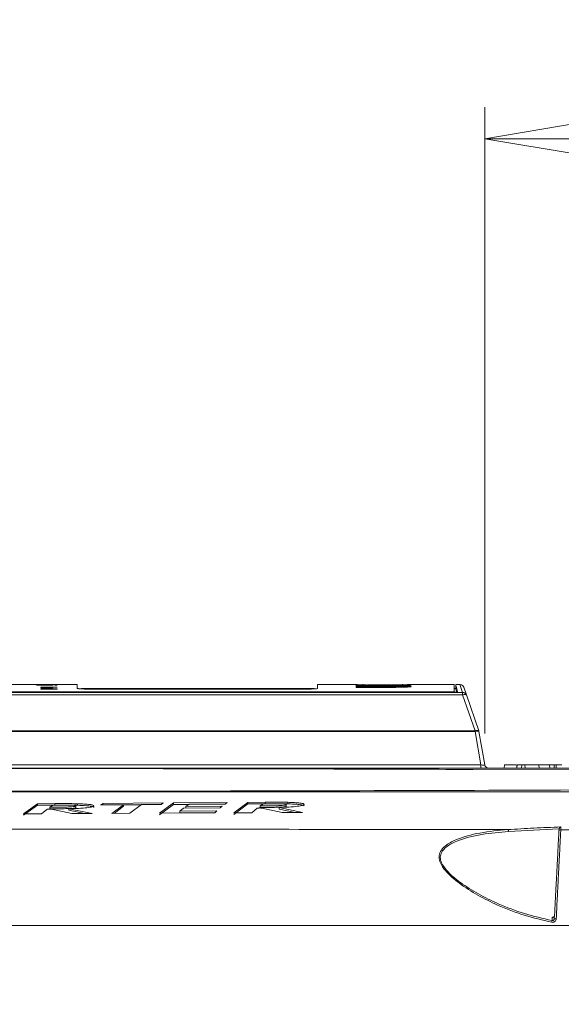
# Model space of a CAD drawing. Header units: millimetres. Extents: x 0 to 2100, y 0 to 1485.
# Tile 71 of 118: x 1267 to 1353, y 508 to 664. Entities that reach past the tile are written whole.
import ezdxf

# ---------------------------------------------------------------- set-up
doc = ezdxf.new("R2010")
doc.units = ezdxf.units.MM
doc.header["$LTSCALE"] = 5
doc.styles.add('SLDTEXTSTYLE1', font='TXT', dxfattribs={"width": 0.75})
doc.dimstyles.new('SLDDIMSTYLE0', dxfattribs={"dimtxt": 12.5, "dimasz": 15, "dimexe": 0, "dimexo": 0.0625, "dimgap": 3.125, "dimtad": 1, "dimdec": 0, "dimlfac": 0.8, "dimrnd": 1e-09, "dimzin": 12, "dimdsep": 46, "dimtxsty": 'SLDTEXTSTYLE1', "dimblk1": 'CLOSED', "dimblk2": 'CLOSED', "dimsah": 1, "dimcen": 0.09, "dimadec": 0, "dimazin": 3, "dimtfac": 1, "dimtofl": 0, "dimtmove": 0, "dimatfit": 3, "dimldrblk": 'CLOSED', "dimfxl": 0, "dimfrac": 2, "dimtolj": 1, "dimtzin": 12, "dimarcsym": 0})

# ---------------------------------------------------------------- blocks, each defined once
blk = doc.blocks.new('_CLOSED')
at = {"color": 0, "linetype": 'ByBlock', "lineweight": -2}
for p, q in [((-1, 0.166667), (0, 0)), ((-1, 0.166667), (-1, -0.166667)), ((0, 0), (-1, -0.166667)), ((0, 0), (-1, 0))]:
    blk.add_line(p, q, dxfattribs=at)
blk = doc.blocks.new('_D_8')
at = {"color": 7, "linetype": 'Continuous', "lineweight": 0}
for p, q in [((1340.4, 551.19), (1340.4, 650.58)), ((1433.19, 262.98), (1433.19, 650.58)), ((1433.19, 645.58), (1340.4, 645.58))]:
    blk.add_line(p, q, dxfattribs=at)
at = {"color": 7, "linetype": 'Continuous', "lineweight": 0, "xscale": 15, "yscale": 15, "rotation": 180.0000000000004}
blk.add_blockref('_CLOSED', (1340.4, 645.58), dxfattribs=at)
at = {"color": 7, "linetype": 'Continuous', "lineweight": 0, "xscale": 15, "yscale": 15}
blk.add_blockref('_CLOSED', (1433.19, 645.58), dxfattribs=at)
at = {"color": 7, "linetype": 'Continuous', "lineweight": 0, "insert": (1377.56, 661.69), "char_height": 12.5, "attachment_point": 1, "style": 'SLDTEXTSTYLE1'}
blk.add_mtext('74', dxfattribs=at)
blk = doc.blocks.new('_D_9')
at = {"color": 7, "linetype": 'Continuous', "lineweight": 0}
for p, q in [((868.46, 549.44), (868.46, 715.62)), ((1433.19, 262.98), (1433.19, 715.62)), ((1433.19, 710.62), (868.46, 710.62))]:
    blk.add_line(p, q, dxfattribs=at)
at = {"color": 7, "linetype": 'Continuous', "lineweight": 0, "xscale": 15, "yscale": 15, "rotation": 180.0000000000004}
blk.add_blockref('_CLOSED', (868.46, 710.62), dxfattribs=at)
at = {"color": 7, "linetype": 'Continuous', "lineweight": 0, "xscale": 15, "yscale": 15}
blk.add_blockref('_CLOSED', (1433.19, 710.62), dxfattribs=at)
at = {"color": 7, "linetype": 'Continuous', "lineweight": 0, "insert": (1136.97, 726.73), "char_height": 12.5, "attachment_point": 1, "style": 'SLDTEXTSTYLE1'}
blk.add_mtext('452', dxfattribs=at)
blk = doc.blocks.new('_D_10')
at = {"color": 7, "linetype": 'Continuous', "lineweight": 0}
for p, q in [((800.19, 450.18), (800.19, 745.62)), ((1433.19, 262.98), (1433.19, 745.62)), ((800.19, 740.62), (1433.19, 740.62))]:
    blk.add_line(p, q, dxfattribs=at)
at = {"color": 7, "linetype": 'Continuous', "lineweight": 0, "xscale": 15, "yscale": 15}
for p, rotation in [((800.19, 740.62), 179.9999999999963), ((1433.19, 740.62), 359.9999999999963)]:
    blk.add_blockref('_CLOSED', p, dxfattribs=dict(at, rotation=rotation))
at = {"color": 7, "linetype": 'Continuous', "lineweight": 0, "insert": (1102.84, 756.73), "char_height": 12.5, "attachment_point": 1, "style": 'SLDTEXTSTYLE1'}
blk.add_mtext('506', dxfattribs=at)
blk = doc.blocks.new('_D_11')
at = {"color": 7, "linetype": 'Continuous', "lineweight": 0}
for p, q in [((778.94, 335.18), (778.94, 775.62)), ((1433.19, 262.98), (1433.19, 775.62)), ((778.94, 770.62), (1433.19, 770.62))]:
    blk.add_line(p, q, dxfattribs=at)
at = {"color": 7, "linetype": 'Continuous', "lineweight": 0, "xscale": 15, "yscale": 15}
for p, rotation in [((778.94, 770.62), 180), ((1433.19, 770.62), 360)]:
    blk.add_blockref('_CLOSED', p, dxfattribs=dict(at, rotation=rotation))
at = {"color": 7, "linetype": 'Continuous', "lineweight": 0, "insert": (1092.21, 786.73), "char_height": 12.5, "attachment_point": 1, "style": 'SLDTEXTSTYLE1'}
blk.add_mtext('523', dxfattribs=at)
blk = doc.blocks.new('_D_18')
at = {"color": 7, "linetype": 'Continuous', "lineweight": 0}
for p, q in [((1155.06, 551.19), (1155.06, 685.62)), ((1433.19, 262.98), (1433.19, 685.62)), ((1433.19, 680.62), (1155.06, 680.62))]:
    blk.add_line(p, q, dxfattribs=at)
at = {"color": 7, "linetype": 'Continuous', "lineweight": 0, "xscale": 15, "yscale": 15, "rotation": 180.0000000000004}
blk.add_blockref('_CLOSED', (1155.06, 680.62), dxfattribs=at)
at = {"color": 7, "linetype": 'Continuous', "lineweight": 0, "xscale": 15, "yscale": 15}
blk.add_blockref('_CLOSED', (1433.19, 680.62), dxfattribs=at)
at = {"color": 7, "linetype": 'Continuous', "lineweight": 0, "insert": (1280.27, 696.73), "char_height": 12.5, "attachment_point": 1, "style": 'SLDTEXTSTYLE1'}
blk.add_mtext('223', dxfattribs=at)

msp = doc.modelspace()

# ---------------------------------------------------------------- linework, layer by layer
at = {"color": 7, "linetype": 'Continuous', "lineweight": 15}
for p, q in [((1275.73, 558.925), (1252.633, 558.925)), ((1271.84, 558.847), (1269.272, 558.847)), ((1269.272, 558.847), (1269.272, 558.843)), ((1269.272, 558.843), (1270.199, 558.843)), ((1272.235, 558.888), (1269.963, 558.888)), ((1269.963, 558.888), (1269.963, 558.884)), ((1269.963, 558.884), (1272.235, 558.884)), ((1271.84, 558.872), (1269.963, 558.872)), ((1269.963, 558.872), (1269.963, 558.868)), ((1269.963, 558.868), (1270.96, 558.868)), ((1269.963, 558.858), (1269.963, 558.854)), ((1271.84, 558.858), (1269.963, 558.858)), ((1269.963, 558.854), (1271.84, 558.854)), ((1272.531, 558.512), (1269.963, 558.512)), ((1269.963, 558.512), (1269.963, 558.46)), ((1269.963, 558.46), (1270.259, 558.46)), ((1269.963, 558.262), (1269.963, 558.248)), ((1272.531, 558.233), (1269.963, 558.233)), ((1269.963, 558.233), (1269.963, 558.22)), ((1269.963, 558.22), (1272.531, 558.22)), ((1270.226, 558.251), (1270.226, 558.289)), ((1270.259, 558.46), (1270.259, 558.5)), ((1270.259, 558.5), (1272.531, 558.5)), ((1270.46, 558.294), (1270.46, 558.316)), ((1270.852, 558.267), (1270.756, 558.267)), ((1270.778, 558.252), (1271.18, 558.252)), ((1270.852, 558.252), (1270.852, 558.267)), ((1270.993, 558.252), (1270.993, 558.299)), ((1271.148, 558.252), (1271.148, 558.267)), ((1271.225, 558.252), (1271.225, 558.267)), ((1271.542, 558.843), (1271.84, 558.843)), ((1271.576, 558.861), (1271.576, 558.864)), ((1271.578, 558.869), (1271.84, 558.869)), ((1271.578, 558.861), (1271.578, 558.869)), ((1271.84, 558.869), (1271.84, 558.872)), ((1271.84, 558.854), (1271.84, 558.858)), ((1271.84, 558.843), (1271.84, 558.847)), ((1272.531, 558.858), (1272.202, 558.858)), ((1272.202, 558.858), (1272.202, 558.854)), ((1272.202, 558.854), (1272.531, 558.854)), ((1272.531, 558.895), (1272.235, 558.895)), ((1272.235, 558.895), (1272.235, 558.888)), ((1272.235, 558.884), (1272.235, 558.888)), ((1272.235, 558.884), (1272.235, 558.876)), ((1272.235, 558.876), (1272.531, 558.876)), ((1272.531, 558.876), (1272.531, 558.895)), ((1272.531, 558.854), (1272.531, 558.858)), ((1272.531, 558.5), (1272.531, 558.512)), ((1272.531, 558.22), (1272.531, 558.233)), ((1275.73, 558.925), (1275.73, 558.306)), ((1275.909, 558.3), (1275.748, 558.3)), ((1313.311, 558.3), (1276.472, 558.3)), ((1278.23, 558.205), (1311.355, 558.205)), ((1320.188, 558.925), (1313.855, 558.925)), ((1313.855, 558.306), (1313.855, 558.925)), ((1319.999, 558.808), (1319.999, 558.825)), ((1319.999, 558.825), (1324.436, 558.825)), ((1324.436, 558.808), (1319.999, 558.808)), ((1319.999, 558.776), (1319.999, 558.795)), ((1319.999, 558.795), (1324.436, 558.795)), ((1324.436, 558.776), (1319.999, 558.776)), ((1319.999, 558.716), (1324.436, 558.716)), ((1319.999, 558.692), (1319.999, 558.716)), ((1324.436, 558.692), (1319.999, 558.692)), ((1319.999, 558.674), (1324.436, 558.674)), ((1319.999, 558.647), (1319.999, 558.674)), ((1324.436, 558.647), (1319.999, 558.647)), ((1319.999, 558.535), (1319.999, 558.567)), ((1319.999, 558.567), (1324.436, 558.567)), ((1324.436, 558.535), (1319.999, 558.535)), ((1319.999, 558.512), (1324.436, 558.512)), ((1319.999, 558.478), (1319.999, 558.512)), ((1324.436, 558.478), (1319.999, 558.478)), ((1321.049, 559.02), (1321.049, 558.808)), ((1327.349, 558.773), (1327.349, 559.02)), ((1329.449, 558.919), (1329.449, 559.013)), ((1331.056, 558.925), (1330.293, 558.925)), ((1335.543, 558.925), (1332.076, 558.925)), ((1335.543, 557.752), (1335.543, 558.925)), ((1335.793, 558.3), (1335.543, 558.3)), ((1336.458, 558.925), (1335.793, 558.925)), ((1335.793, 558.925), (1335.793, 558.3)), ((1337.472, 557.278), (1337.049, 558.504)), ((1173.299, 557.698), (1336.882, 557.698)), ((1336.882, 557.278), (1173.299, 557.278)), ((1336.085, 557.743), (1174.457, 557.743)), ((1174.604, 557.752), (1335.543, 557.752)), ((1335.543, 557.743), (1335.543, 557.752)), ((1336.882, 557.698), (1336.882, 557.278)), ((1338.849, 551.586), (1336.882, 557.278)), ((1337.472, 557.278), (1339.439, 551.586)), ((1166.745, 551.586), (1338.849, 551.586)), ((1338.849, 551.49), (1166.745, 551.49)), ((1338.849, 551.586), (1338.849, 551.49)), ((1339.783, 546.191), (1338.849, 551.49)), ((1339.464, 551.49), (1340.399, 546.191)), ((1165.945, 546.191), (1339.783, 546.191)), ((1339.783, 546.191), (1339.783, 545.675)), ((1343.533, 546.175), (1343.49, 545.675)), ((1343.533, 546.175), (1345.373, 546.175)), ((1345.533, 546.175), (1345.49, 545.675)), ((1346.267, 546.175), (1345.533, 546.175)), ((1346.267, 546.175), (1346.223, 545.675)), ((1346.776, 546.175), (1346.267, 546.175)), ((1346.776, 546.175), (1346.82, 545.675)), ((1348.977, 546.175), (1346.776, 546.175)), ((1348.977, 546.175), (1349.021, 545.675)), ((1348.977, 546.175), (1350.696, 546.175)), ((1350.696, 546.175), (1350.74, 545.675)), ((1350.696, 546.175), (1351.388, 546.175)), ((1351.415, 545.675), (1351.388, 546.175)), ((1351.388, 546.175), (1351.74, 546.175)), ((1351.74, 546.175), (1351.74, 545.675)), ((1351.74, 546.175), (1352.601, 546.175)), ((1269.405, 540.021), (1267.179, 538.425)), ((1267.179, 538.174), (1269.405, 539.77)), ((1272.162, 540.034), (1269.405, 540.021)), ((1269.405, 540.021), (1269.405, 539.77)), ((1269.405, 539.77), (1271.882, 539.782)), ((1271.399, 539.456), (1271.911, 539.802)), ((1271.399, 539.456), (1271.399, 539.205)), ((1272.162, 540.034), (1272.162, 539.784)), ((1274.935, 539.775), (1275.756, 539.764)), ((1275.524, 539.668), (1275.524, 539.417)), ((1275.756, 540.015), (1275.756, 539.764)), ((1279.798, 540.076), (1279.432, 539.841)), ((1279.432, 539.841), (1283.054, 539.862)), ((1289.363, 540.135), (1279.798, 540.076)), ((1279.798, 540.076), (1279.798, 539.825)), ((1283.054, 539.862), (1281.222, 538.479)), ((1281.557, 538.481), (1283.054, 539.611)), ((1283.054, 539.862), (1283.054, 539.611)), ((1283.054, 539.845), (1285.906, 539.862)), ((1284.094, 538.492), (1285.929, 539.879)), ((1285.929, 539.879), (1289.02, 539.899)), ((1290.979, 540.145), (1288.753, 538.514)), ((1288.753, 538.262), (1290.979, 539.894)), ((1289.02, 539.899), (1289.363, 540.135)), ((1299.54, 540.206), (1290.979, 540.145)), ((1290.979, 540.145), (1290.979, 539.894)), ((1290.979, 539.894), (1293.461, 539.912)), ((1292, 538.837), (1292.597, 539.305)), ((1292.597, 539.305), (1298.407, 539.343)), ((1292.97, 539.577), (1293.485, 539.928)), ((1298.745, 539.616), (1292.97, 539.577)), ((1292.97, 539.577), (1292.97, 539.325)), ((1292.97, 539.325), (1298.432, 539.362)), ((1293.485, 539.928), (1299.206, 539.969)), ((1298.407, 539.343), (1298.745, 539.616)), ((1299.206, 539.969), (1299.54, 540.206)), ((1302.783, 540.23), (1300.557, 538.576)), ((1300.557, 538.324), (1302.783, 539.98)), ((1305.54, 540.252), (1302.783, 540.23)), ((1302.783, 540.23), (1302.783, 539.98)), ((1302.783, 539.98), (1305.267, 539.999)), ((1303.432, 538.592), (1304.299, 539.303)), ((1304.777, 539.659), (1305.289, 540.015)), ((1304.777, 539.659), (1304.777, 539.408)), ((1305.003, 539.321), (1308.263, 538.622)), ((1305.54, 540.252), (1305.54, 540.001)), ((1311.446, 538.642), (1307.782, 539.424)), ((1307.782, 539.424), (1307.782, 539.173)), ((1308.222, 540.001), (1309.134, 539.992)), ((1308.902, 539.888), (1308.902, 539.637)), ((1309.134, 540.242), (1309.134, 539.992)), ((1267.179, 538.425), (1270.054, 538.435)), ((1270.054, 538.435), (1270.921, 539.113)), ((1271.625, 539.129), (1274.884, 538.453)), ((1278.068, 538.466), (1274.404, 539.222)), ((1274.404, 539.222), (1274.404, 538.97)), ((1274.404, 538.97), (1276.871, 538.461)), ((1274.884, 538.453), (1278.068, 538.466)), ((1281.222, 538.479), (1284.094, 538.492)), ((1288.753, 538.514), (1297.536, 538.559)), ((1297.87, 538.871), (1292, 538.837)), ((1292, 538.837), (1292, 538.585)), ((1292, 538.585), (1297.599, 538.617)), ((1297.536, 538.559), (1297.87, 538.871)), ((1300.557, 538.576), (1303.432, 538.592)), ((1307.782, 539.173), (1310.301, 538.635)), ((1308.263, 538.622), (1311.446, 538.642)), ((1352.162, 535.605), (1352.181, 535.982)), ((1352.181, 535.982), (1352.186, 536.02)), ((872.158, 520.675), (1355.701, 520.675))]:
    msp.add_line(p, q, dxfattribs=at)
at = {"color": 8, "linetype": 'Continuous', "lineweight": 15}
for p, q in [((1271.04, 558.252), (1271.04, 558.289)), ((1324.436, 558.808), (1324.436, 558.825)), ((1324.436, 558.776), (1324.436, 558.795)), ((1324.436, 558.692), (1324.436, 558.716)), ((1324.436, 558.647), (1324.436, 558.674)), ((1324.436, 558.535), (1324.436, 558.567)), ((1324.436, 558.478), (1324.436, 558.512)), ((1336.882, 557.698), (1336.458, 558.925)), ((1356.719, 545.389), (1338.55, 545.456))]:
    msp.add_line(p, q, dxfattribs=at)
at = {"color": 7, "linetype": 'Continuous', "lineweight": 15, "flags": 128}
for points in [[(1337.472, 557.278), (1337.451, 557.308), (1337.411, 557.33), (1337.352, 557.344), (1337.279, 557.348), (1337.192, 557.344), (1337.094, 557.33), (1336.99, 557.308), (1336.882, 557.278)], [(1339.439, 551.586), (1339.418, 551.615), (1339.378, 551.638), (1339.32, 551.651), (1339.246, 551.656), (1339.159, 551.651), (1339.061, 551.638), (1338.957, 551.615), (1338.849, 551.586)], [(1345.487, 546.175), (1345.474, 546.025), (1345.461, 545.875), (1345.444, 545.675)], [(1352.461, 535.884), (1353.753, 535.881), (1354.768, 535.879)]]:
    msp.add_lwpolyline(points, dxfattribs=at)
at = {"color": 7, "linetype": 'Continuous', "lineweight": 15}
for centre, radius, start, end in [((1276.472, 557.987), 0.313, 93.61209, 123.51808), ((1336.458, 558.3), 0.625, 19.06335, 81.71475), ((1336.883, 557.074), 0.624, 19.09114, 90.0925), ((1339.156, 550.572), 0.968, 71.46881, 108.53119), ((1338.849, 551.381), 0.625, 10, 19.06335), ((1341.014, 546.3), 0.625, 190, 270), ((1343.809, 535.635), 0.38, 356.8599, 44.22255), ((1352.458, 535.587), 0.297, 89.39724, 176.51212), ((1360.057, 519.476), 9.199, 167.44307, 169.23485), ((1351.611, 520.793), 0.979, 82.66166, 100.27532)]:
    msp.add_arc(centre, radius, start, end, dxfattribs=at)
for centre, major_axis, ratio, start_param, end_param in [((1273.767, -261.925), (0, 820.85), 0.1, 0.0379264, 0.0383278), ((1268.138, -261.925), (0, 820.85), 0.1, 6.2448976, 6.245299), ((1274.478, -261.925), (0, 820.85), 0.1, 0.0385687, 0.0389701), ((1243.162, -261.925), (2277.859, 0), 0.3603604, 1.5582304, 1.5583558), ((1327.094, -261.925), (0, 820.85), 0.7256297, 6.2787277, 6.279763), ((1339.745, 546.3), (0.654, -0.114), 0.1517168, 4.7974214, 6.3380595)]:
    msp.add_ellipse(centre, major_axis=major_axis, ratio=ratio, start_param=start_param, end_param=end_param, dxfattribs=at)
for points, knots in [([(1270.199, 558.843), (1270.131, 558.842), (1270.02, 558.841), (1269.939, 558.838), (1269.933, 558.837), (1269.93, 558.836)], [0, 0, 0, 0, 0.4603217, 0.7665797, 1, 1, 1, 1]), ([(1269.93, 558.836), (1269.941, 558.834), (1269.962, 558.832), (1270.113, 558.828), (1270.352, 558.825), (1270.633, 558.824), (1270.834, 558.824), (1270.915, 558.824)], [0, 0, 0, 0, 0.1937138, 0.3882592, 0.5749877, 0.8270239, 1, 1, 1, 1]), ([(1270.901, 558.452), (1270.738, 558.452), (1270.485, 558.451), (1270.189, 558.445), (1270.021, 558.438), (1269.939, 558.43), (1269.933, 558.425), (1269.93, 558.423)], [0, 0, 0, 0, 0.331209, 0.512032, 0.6930595, 0.8734581, 1, 1, 1, 1]), ([(1269.93, 558.423), (1269.945, 558.418), (1269.971, 558.41), (1270.149, 558.401), (1270.384, 558.395), (1270.658, 558.392), (1270.845, 558.392), (1270.928, 558.392)], [0, 0, 0, 0, 0.2589995, 0.4398546, 0.6215097, 0.8330869, 1, 1, 1, 1]), ([(1270.894, 558.383), (1270.728, 558.382), (1270.473, 558.382), (1270.177, 558.375), (1270.014, 558.367), (1269.939, 558.359), (1269.933, 558.354), (1269.93, 558.352)], [0, 0, 0, 0, 0.3402301, 0.521818, 0.7038503, 0.8791432, 1, 1, 1, 1]), ([(1269.93, 558.352), (1269.938, 558.348), (1269.953, 558.341), (1270.085, 558.333), (1270.269, 558.327), (1270.46, 558.324), (1270.581, 558.323), (1270.622, 558.322)], [0, 0, 0, 0, 0.2527287, 0.4632456, 0.6736886, 0.8903787, 1, 1, 1, 1]), ([(1270.46, 558.316), (1270.397, 558.316), (1270.27, 558.315), (1270.112, 558.312), (1269.995, 558.306), (1269.938, 558.299), (1269.933, 558.294), (1269.93, 558.292)], [0, 0, 0, 0, 0.2058583, 0.4143966, 0.5902691, 0.8111413, 1, 1, 1, 1]), ([(1269.93, 558.292), (1269.933, 558.29), (1269.942, 558.283), (1270.033, 558.274), (1270.144, 558.268), (1270.193, 558.266)], [0, 0, 0, 0, 0.2551818, 0.6650775, 1, 1, 1, 1]), ([(1270.193, 558.266), (1270.173, 558.265), (1270.131, 558.265), (1270.05, 558.264), (1269.998, 558.263), (1269.963, 558.262)], [0, 0, 0, 0, 0.2520845, 0.5045487, 1, 1, 1, 1]), ([(1269.963, 558.248), (1270.028, 558.249), (1270.159, 558.251), (1270.437, 558.252), (1270.642, 558.252), (1270.778, 558.252)], [0, 0, 0, 0, 0.2538078, 0.5076447, 1, 1, 1, 1]), ([(1270.226, 558.836), (1270.231, 558.837), (1270.241, 558.838), (1270.319, 558.84), (1270.432, 558.841), (1270.622, 558.843), (1270.781, 558.843), (1270.886, 558.843)], [0, 0, 0, 0, 0.1624889, 0.3261512, 0.4793804, 0.6549509, 1, 1, 1, 1]), ([(1270.911, 558.829), (1270.799, 558.829), (1270.628, 558.829), (1270.416, 558.83), (1270.3, 558.832), (1270.235, 558.834), (1270.229, 558.835), (1270.226, 558.836)], [0, 0, 0, 0, 0.3539681, 0.5425641, 0.7321836, 0.8780846, 1, 1, 1, 1]), ([(1270.226, 558.423), (1270.232, 558.425), (1270.242, 558.429), (1270.337, 558.434), (1270.481, 558.438), (1270.677, 558.441), (1270.825, 558.441), (1270.902, 558.441)], [0, 0, 0, 0, 0.1853023, 0.3722346, 0.5407153, 0.758673, 1, 1, 1, 1]), ([(1270.912, 558.404), (1270.802, 558.404), (1270.632, 558.405), (1270.421, 558.408), (1270.298, 558.413), (1270.235, 558.418), (1270.229, 558.421), (1270.226, 558.423)], [0, 0, 0, 0, 0.3362818, 0.5208417, 0.7064064, 0.8817302, 1, 1, 1, 1]), ([(1270.226, 558.352), (1270.231, 558.354), (1270.24, 558.358), (1270.319, 558.363), (1270.429, 558.367), (1270.627, 558.37), (1270.79, 558.37), (1270.903, 558.371)], [0, 0, 0, 0, 0.1806881, 0.3347849, 0.4884429, 0.6484646, 1, 1, 1, 1]), ([(1270.654, 558.335), (1270.585, 558.336), (1270.47, 558.336), (1270.336, 558.34), (1270.259, 558.344), (1270.23, 558.349), (1270.227, 558.351), (1270.226, 558.352)], [0, 0, 0, 0, 0.3077778, 0.5048184, 0.702004, 0.9060455, 1, 1, 1, 1]), ([(1270.226, 558.289), (1270.229, 558.291), (1270.234, 558.295), (1270.285, 558.299), (1270.348, 558.302), (1270.416, 558.303), (1270.459, 558.303), (1270.479, 558.303)], [0, 0, 0, 0, 0.3501702, 0.5450025, 0.7409155, 0.8765584, 1, 1, 1, 1]), ([(1270.496, 558.269), (1270.446, 558.27), (1270.346, 558.273), (1270.254, 558.28), (1270.229, 558.286), (1270.227, 558.289), (1270.226, 558.289)], [0, 0, 0, 0, 0.30763596, 0.61484765, 0.94516257, 1, 1, 1, 1]), ([(1270.993, 558.299), (1270.96, 558.303), (1270.907, 558.308), (1270.747, 558.313), (1270.6, 558.316), (1270.501, 558.316), (1270.46, 558.316)], [0, 0, 0, 0, 0.3674162, 0.6013506, 0.8349284, 1, 1, 1, 1]), ([(1270.479, 558.303), (1270.505, 558.303), (1270.558, 558.303), (1270.626, 558.301), (1270.684, 558.299), (1270.726, 558.294), (1270.74, 558.289), (1270.75, 558.287)], [0, 0, 0, 0, 0.1404855, 0.2818764, 0.4189846, 0.6246501, 1, 1, 1, 1]), ([(1270.756, 558.267), (1270.734, 558.267), (1270.689, 558.267), (1270.6, 558.267), (1270.537, 558.268), (1270.496, 558.269)], [0, 0, 0, 0, 0.25236338, 0.50492231, 1, 1, 1, 1]), ([(1270.75, 558.287), (1270.755, 558.285), (1270.767, 558.282), (1270.794, 558.275), (1270.829, 558.27), (1270.852, 558.267)], [0, 0, 0, 0, 0.2504957, 0.5010375, 1, 1, 1, 1]), ([(1270.886, 558.843), (1270.99, 558.843), (1271.161, 558.843), (1271.378, 558.841), (1271.505, 558.839), (1271.569, 558.837), (1271.574, 558.836), (1271.576, 558.836)], [0, 0, 0, 0, 0.3301995, 0.5420973, 0.7549326, 0.8953578, 1, 1, 1, 1]), ([(1271.873, 558.352), (1271.861, 558.356), (1271.841, 558.363), (1271.695, 558.372), (1271.472, 558.379), (1271.191, 558.382), (1270.987, 558.383), (1270.894, 558.383)], [0, 0, 0, 0, 0.2322425, 0.4055203, 0.5799431, 0.8097411, 1, 1, 1, 1]), ([(1271.666, 558.443), (1271.616, 558.444), (1271.496, 558.448), (1271.227, 558.452), (1271.017, 558.452), (1270.901, 558.452)], [0, 0, 0, 0, 0.2486812, 0.5878679, 1, 1, 1, 1]), ([(1270.902, 558.441), (1271.01, 558.441), (1271.177, 558.44), (1271.384, 558.437), (1271.508, 558.432), (1271.57, 558.427), (1271.574, 558.424), (1271.576, 558.423)], [0, 0, 0, 0, 0.3303219, 0.5170272, 0.7045303, 0.882519, 1, 1, 1, 1]), ([(1270.903, 558.371), (1271.006, 558.37), (1271.167, 558.37), (1271.371, 558.367), (1271.496, 558.363), (1271.565, 558.357), (1271.573, 558.353), (1271.576, 558.352)], [0, 0, 0, 0, 0.3197643, 0.5002242, 0.6819313, 0.8472481, 1, 1, 1, 1]), ([(1271.576, 558.836), (1271.572, 558.835), (1271.563, 558.834), (1271.485, 558.832), (1271.373, 558.83), (1271.179, 558.829), (1271.017, 558.829), (1270.911, 558.829)], [0, 0, 0, 0, 0.1558387, 0.3125748, 0.4688017, 0.6535028, 1, 1, 1, 1]), ([(1271.576, 558.423), (1271.571, 558.421), (1271.561, 558.416), (1271.466, 558.411), (1271.334, 558.407), (1271.145, 558.404), (1271, 558.404), (1270.912, 558.404)], [0, 0, 0, 0, 0.1854201, 0.3722953, 0.5432025, 0.7248451, 1, 1, 1, 1]), ([(1270.915, 558.824), (1271.062, 558.824), (1271.299, 558.824), (1271.596, 558.826), (1271.777, 558.829), (1271.863, 558.833), (1271.87, 558.834), (1271.873, 558.835)], [0, 0, 0, 0, 0.3203529, 0.5150677, 0.7113387, 0.8835092, 1, 1, 1, 1]), ([(1270.928, 558.392), (1271.063, 558.393), (1271.292, 558.393), (1271.579, 558.399), (1271.764, 558.406), (1271.861, 558.415), (1271.869, 558.42), (1271.873, 558.423)], [0, 0, 0, 0, 0.2810771, 0.4742905, 0.6679573, 0.8553375, 1, 1, 1, 1]), ([(1270.96, 558.868), (1270.992, 558.868), (1271.055, 558.868), (1271.182, 558.868), (1271.275, 558.868), (1271.336, 558.868)], [0, 0, 0, 0, 0.2506814, 0.5014692, 1, 1, 1, 1]), ([(1271.04, 558.289), (1271.037, 558.289), (1271.032, 558.291), (1271.021, 558.294), (1271.01, 558.297), (1270.999, 558.298), (1270.993, 558.299)], [0, 0, 0, 0, 0.2499899, 0.4999934, 0.749722, 1, 1, 1, 1]), ([(1271.148, 558.267), (1271.135, 558.269), (1271.107, 558.272), (1271.072, 558.279), (1271.053, 558.285), (1271.04, 558.289)], [0, 0, 0, 0, 0.25050984, 0.50094615, 1, 1, 1, 1]), ([(1271.225, 558.267), (1271.219, 558.267), (1271.206, 558.267), (1271.18, 558.267), (1271.161, 558.267), (1271.148, 558.267)], [0, 0, 0, 0, 0.2502476, 0.5004398, 1, 1, 1, 1]), ([(1271.18, 558.252), (1271.203, 558.252), (1271.25, 558.252), (1271.344, 558.252), (1271.415, 558.253), (1271.461, 558.253)], [0, 0, 0, 0, 0.2504491, 0.5009126, 1, 1, 1, 1]), ([(1271.477, 558.27), (1271.456, 558.27), (1271.414, 558.268), (1271.324, 558.267), (1271.261, 558.267), (1271.225, 558.267)], [0, 0, 0, 0, 0.3031549, 0.6050869, 1, 1, 1, 1]), ([(1271.576, 558.352), (1271.572, 558.35), (1271.564, 558.346), (1271.492, 558.341), (1271.387, 558.338), (1271.297, 558.337), (1271.247, 558.336)], [0, 0, 0, 0, 0.2810358, 0.5036533, 0.726772, 1, 1, 1, 1]), ([(1271.28, 558.324), (1271.37, 558.325), (1271.529, 558.326), (1271.715, 558.332), (1271.828, 558.339), (1271.867, 558.346), (1271.871, 558.35), (1271.873, 558.352)], [0, 0, 0, 0, 0.2652451, 0.4735382, 0.6821479, 0.8926656, 1, 1, 1, 1]), ([(1271.28, 558.302), (1271.332, 558.301), (1271.416, 558.3), (1271.508, 558.297), (1271.571, 558.292), (1271.574, 558.287), (1271.576, 558.284)], [0, 0, 0, 0, 0.2723598, 0.43973, 0.6077687, 1, 1, 1, 1]), ([(1271.873, 558.282), (1271.864, 558.287), (1271.85, 558.296), (1271.726, 558.306), (1271.554, 558.312), (1271.399, 558.314), (1271.313, 558.315)], [0, 0, 0, 0, 0.3884986, 0.5739612, 0.7614008, 1, 1, 1, 1]), ([(1271.336, 558.868), (1271.385, 558.868), (1271.466, 558.867), (1271.545, 558.866), (1271.573, 558.865), (1271.576, 558.865), (1271.576, 558.864)], [0, 0, 0, 0, 0.3918647, 0.6450275, 0.8999703, 1, 1, 1, 1]), ([(1271.461, 558.253), (1271.516, 558.254), (1271.613, 558.255), (1271.737, 558.259), (1271.83, 558.266), (1271.869, 558.274), (1271.872, 558.28), (1271.873, 558.282)], [0, 0, 0, 0, 0.1889411, 0.3330575, 0.5287619, 0.8404636, 1, 1, 1, 1]), ([(1271.576, 558.284), (1271.575, 558.283), (1271.574, 558.28), (1271.556, 558.276), (1271.521, 558.273), (1271.484, 558.271), (1271.477, 558.27)], [0, 0, 0, 0, 0.2533923, 0.5072, 0.9011098, 1, 1, 1, 1]), ([(1271.576, 558.864), (1271.575, 558.864), (1271.571, 558.864), (1271.544, 558.863), (1271.512, 558.862), (1271.499, 558.862)], [0, 0, 0, 0, 0.2535729, 0.7058182, 1, 1, 1, 1]), ([(1271.873, 558.835), (1271.868, 558.836), (1271.857, 558.838), (1271.733, 558.841), (1271.609, 558.842), (1271.542, 558.843)], [0, 0, 0, 0, 0.3112215, 0.6265317, 1, 1, 1, 1]), ([(1271.873, 558.864), (1271.869, 558.865), (1271.86, 558.866), (1271.77, 558.867), (1271.659, 558.868), (1271.586, 558.869), (1271.578, 558.869)], [0, 0, 0, 0, 0.2471172, 0.4962042, 0.9432812, 1, 1, 1, 1]), ([(1271.873, 558.423), (1271.87, 558.424), (1271.863, 558.429), (1271.799, 558.437), (1271.705, 558.441), (1271.666, 558.443)], [0, 0, 0, 0, 0.2558187, 0.6947828, 1, 1, 1, 1]), ([(1271.785, 558.86), (1271.797, 558.861), (1271.822, 558.861), (1271.861, 558.863), (1271.868, 558.864), (1271.873, 558.864)], [0, 0, 0, 0, 0.2521889, 0.5047317, 1, 1, 1, 1]), ([(1278.23, 558.205), (1277.949, 558.206), (1277.388, 558.209), (1276.639, 558.227), (1276.073, 558.253), (1275.773, 558.281), (1275.743, 558.299), (1275.73, 558.306)], [0, 0, 0, 0, 0.2144693, 0.4289354, 0.6434901, 0.8582208, 1, 1, 1, 1]), ([(1313.855, 558.306), (1313.828, 558.295), (1313.772, 558.273), (1313.341, 558.243), (1312.706, 558.219), (1312.003, 558.207), (1311.539, 558.206), (1311.355, 558.205)], [0, 0, 0, 0, 0.21490641, 0.42981485, 0.64465938, 0.85934027, 1, 1, 1, 1]), ([(1320.053, 558.885), (1320.039, 558.884), (1319.981, 558.878), (1320.371, 558.865), (1321.182, 558.85), (1322.366, 558.838), (1323.748, 558.832), (1325.182, 558.834), (1326.505, 558.842), (1327.57, 558.855), (1328.251, 558.871), (1328.485, 558.886), (1328.203, 558.899), (1327.776, 558.906), (1327.382, 558.908), (1327.346, 558.908)], [0, 0, 0, 0, 0.0299083, 0.11734253, 0.20461665, 0.29211501, 0.37958482, 0.46687756, 0.55423592, 0.64169153, 0.72915163, 0.81641685, 0.90390966, 0.99137643, 1, 1, 1, 1]), ([(1321.049, 558.907), (1320.904, 558.906), (1320.425, 558.903), (1320.235, 558.898), (1320.102, 558.894)], [0, 0, 0, 0, 0.3041334, 1, 1, 1, 1]), ([(1321.09, 558.885), (1321.079, 558.884), (1321.036, 558.88), (1321.328, 558.871), (1321.936, 558.86), (1322.824, 558.852), (1323.861, 558.848), (1324.936, 558.849), (1325.93, 558.854), (1326.722, 558.864), (1327.251, 558.875), (1327.314, 558.882), (1327.344, 558.885)], [0, 0, 0, 0, 0.0367495, 0.1441842, 0.2514207, 0.3589319, 0.4664089, 0.5736702, 0.6810199, 0.7883653, 0.8959239, 1, 1, 1, 1]), ([(1321.815, 558.885), (1321.807, 558.884), (1321.774, 558.881), (1321.998, 558.874), (1322.465, 558.866), (1323.145, 558.861), (1323.94, 558.858), (1324.765, 558.858), (1325.526, 558.862), (1326.134, 558.869), (1326.539, 558.877), (1326.587, 558.883), (1326.611, 558.885)], [0, 0, 0, 0, 0.0366164, 0.1441861, 0.2514253, 0.3589371, 0.4664152, 0.573685, 0.6812301, 0.7883712, 0.8959281, 1, 1, 1, 1]), ([(1322.852, 558.885), (1322.847, 558.885), (1322.829, 558.883), (1322.955, 558.879), (1323.219, 558.875), (1323.604, 558.872), (1324.053, 558.871), (1324.519, 558.871), (1324.95, 558.873), (1325.292, 558.877), (1325.522, 558.881), (1325.549, 558.884), (1325.562, 558.885)], [0, 0, 0, 0, 0.0366416, 0.1439556, 0.2515912, 0.3589585, 0.4662867, 0.5738935, 0.6812586, 0.7884007, 0.8956752, 1, 1, 1, 1]), ([(1324.436, 558.825), (1324.916, 558.825), (1325.878, 558.823), (1327.157, 558.811), (1328.13, 558.793), (1328.69, 558.767), (1328.764, 558.737), (1328.394, 558.707), (1327.86, 558.69), (1327.617, 558.683)], [0, 0, 0, 0, 0.1462647, 0.2925464, 0.4387854, 0.585161, 0.7318928, 0.8781827, 1, 1, 1, 1]), ([(1325.932, 558.683), (1326.237, 558.688), (1326.847, 558.697), (1327.446, 558.719), (1327.717, 558.742), (1327.615, 558.765), (1327.155, 558.784), (1326.388, 558.798), (1325.439, 558.807), (1324.756, 558.808), (1324.436, 558.808)], [0, 0, 0, 0, 0.12681051, 0.25362077, 0.38049282, 0.5073899, 0.63428925, 0.76117545, 0.88804445, 1, 1, 1, 1]), ([(1324.436, 558.795), (1324.716, 558.795), (1325.277, 558.794), (1326.024, 558.786), (1326.591, 558.774), (1326.915, 558.759), (1326.96, 558.741), (1326.721, 558.724), (1326.224, 558.708), (1325.525, 558.696), (1324.889, 558.692), (1324.523, 558.692), (1324.436, 558.692)], [0, 0, 0, 0, 0.1073854, 0.214768, 0.3221929, 0.4294394, 0.5368956, 0.6440454, 0.7514383, 0.8591014, 0.9664425, 1, 1, 1, 1]), ([(1324.436, 558.716), (1324.598, 558.716), (1324.923, 558.717), (1325.355, 558.723), (1325.683, 558.731), (1325.871, 558.741), (1325.897, 558.751), (1325.759, 558.761), (1325.471, 558.768), (1325.066, 558.774), (1324.698, 558.776), (1324.486, 558.776), (1324.436, 558.776)], [0, 0, 0, 0, 0.1073768, 0.2147498, 0.3220964, 0.429529, 0.5368706, 0.6440426, 0.7514293, 0.859096, 0.9666394, 1, 1, 1, 1]), ([(1324.436, 558.512), (1324.799, 558.513), (1325.524, 558.516), (1326.49, 558.533), (1327.225, 558.558), (1327.646, 558.588), (1327.705, 558.619), (1327.392, 558.647), (1326.781, 558.67), (1326.203, 558.679), (1325.932, 558.683)], [0, 0, 0, 0, 0.1267213, 0.253442, 0.3802478, 0.5071181, 0.6340412, 0.7609818, 0.8879059, 1, 1, 1, 1]), ([(1327.617, 558.683), (1327.903, 558.673), (1328.476, 558.654), (1328.784, 558.616), (1328.629, 558.574), (1327.994, 558.535), (1326.959, 558.502), (1325.713, 558.482), (1324.834, 558.479), (1324.436, 558.478)], [0, 0, 0, 0, 0.1463185, 0.2926529, 0.4389727, 0.585436, 0.7322199, 0.8784809, 1, 1, 1, 1]), ([(1324.436, 558.674), (1324.716, 558.673), (1325.277, 558.672), (1326.024, 558.661), (1326.591, 558.645), (1326.915, 558.624), (1326.96, 558.6), (1326.721, 558.577), (1326.224, 558.556), (1325.525, 558.541), (1324.889, 558.536), (1324.523, 558.535), (1324.436, 558.535)], [0, 0, 0, 0, 0.1073641, 0.2147252, 0.3221356, 0.4293831, 0.5368556, 0.644032, 0.7514495, 0.8591235, 0.9664568, 1, 1, 1, 1]), ([(1324.436, 558.567), (1324.598, 558.567), (1324.923, 558.568), (1325.355, 558.576), (1325.683, 558.586), (1325.871, 558.599), (1325.897, 558.613), (1325.759, 558.626), (1325.471, 558.637), (1325.066, 558.644), (1324.698, 558.647), (1324.486, 558.647), (1324.436, 558.647)], [0, 0, 0, 0, 0.1073533, 0.2147025, 0.3220343, 0.4294705, 0.5368319, 0.6440313, 0.7514398, 0.8591142, 0.966649, 1, 1, 1, 1]), ([(1328.084, 558.924), (1328.376, 558.925), (1328.832, 558.925), (1329.049, 558.925), (1329.128, 558.925)], [0, 0, 0, 0, 0.6375453, 1, 1, 1, 1]), ([(1329.133, 558.92), (1329.56, 558.922), (1330.413, 558.924), (1331.13, 558.926), (1331.17, 558.925), (1331.188, 558.924)], [0, 0, 0, 0, 0.3573027, 0.7146325, 1, 1, 1, 1]), ([(1332.076, 558.925), (1332.059, 558.925), (1331.97, 558.926), (1331.19, 558.922), (1330.214, 558.919), (1329.749, 558.917)], [0, 0, 0, 0, 0.1147223, 0.5790409, 1, 1, 1, 1]), ([(1335.93, 557.743), (1335.908, 557.834), (1335.809, 558.234), (1335.768, 558.398), (1335.793, 558.3), (1335.793, 558.3)], [0, 0, 0, 0, 0.2272459, 0.999545, 1, 1, 1, 1]), ([(1335.793, 558.925), (1335.805, 558.875), (1335.829, 558.777), (1336, 558.088), (1336.085, 557.743)], [0, 0, 0, 0, 0.4996618, 1, 1, 1, 1]), ([(1338.55, 545.456), (1335.67, 545.467), (1323.856, 545.512), (1302.973, 545.56), (1280.263, 545.594), (1261.894, 545.611), (1247.443, 545.621), (1232.325, 545.629), (1216.5, 545.635), (1200.567, 545.639), (1184.432, 545.642), (1168.205, 545.643), (1151.919, 545.644), (1135.728, 545.645), (1118.06, 545.645), (1098.891, 545.645), (1078.08, 545.644), (1060.522, 545.644), (1046.303, 545.643), (1035.534, 545.641), (1024.696, 545.64), (1013.775, 545.637), (1002.817, 545.634), (991.758, 545.63), (980.654, 545.625), (965.772, 545.616), (947.275, 545.601), (925.299, 545.572), (907.934, 545.536), (889.362, 545.484), (878.08, 545.441), (869.615, 545.408)], [0, 0, 0, 0, 0.0186982, 0.0767218, 0.134904, 0.1640965, 0.193287, 0.226093, 0.2589929, 0.2922624, 0.3256946, 0.3603467, 0.3951017, 0.4300137, 0.4649419, 0.5098264, 0.5547169, 0.5997271, 0.6223308, 0.6449323, 0.6676181, 0.6903029, 0.7132226, 0.7361441, 0.7596229, 0.7831028, 0.8303074, 0.877753, 0.9252798, 0.9439378, 1, 1, 1, 1]), ([(869.714, 545.675), (880.993, 545.675), (899.44, 545.675), (925.356, 545.675), (945.741, 545.675), (964.758, 545.675), (982.339, 545.675), (1000.067, 545.675), (1017.837, 545.675), (1035.393, 545.675), (1052.619, 545.675), (1069.526, 545.675), (1086.289, 545.675), (1102.945, 545.675), (1119.15, 545.675), (1134.966, 545.675), (1150.447, 545.675), (1166.048, 545.675), (1181.986, 545.675), (1198.291, 545.675), (1214.891, 545.675), (1231.498, 545.675), (1249.935, 545.675), (1270.12, 545.675), (1292.002, 545.675), (1313.716, 545.675), (1335.295, 545.675), (1349.634, 545.675), (1356.8, 545.675)], [0, 0, 0, 0, 0.0718853, 0.1175656, 0.1632378, 0.1988484, 0.2345954, 0.2703273, 0.3059544, 0.341464, 0.3760229, 0.4106154, 0.4452777, 0.4799721, 0.5146167, 0.5467089, 0.5788177, 0.6108984, 0.6429522, 0.676192, 0.7095055, 0.74284, 0.7761085, 0.8208156, 0.8655585, 0.9103692, 0.9552105, 1, 1, 1, 1]), ([(1356.867, 541.925), (1344.789, 541.925), (1326.666, 541.925), (1302.349, 541.925), (1282.931, 541.925), (1262.307, 541.925), (1242.805, 541.925), (1225.598, 541.925), (1210.74, 541.925), (1194.269, 541.925), (1176.259, 541.925), (1158.186, 541.925), (1141.606, 541.925), (1121.401, 541.925), (1101.263, 541.925), (1080.987, 541.925), (1065.638, 541.925), (1050.104, 541.925), (1034.888, 541.925), (1020.077, 541.925), (1005.767, 541.925), (991.351, 541.925), (976.884, 541.925), (962.393, 541.925), (945.194, 541.925), (925.386, 541.925), (899.25, 541.925), (880.789, 541.925), (869.681, 541.925)], [0, 0, 0, 0, 0.0745622, 0.1118812, 0.1491975, 0.1931104, 0.2370136, 0.2667684, 0.2965395, 0.3262816, 0.3660083, 0.4059114, 0.4374187, 0.4689286, 0.5319696, 0.5634327, 0.5948912, 0.6265819, 0.6582626, 0.6869038, 0.715586, 0.7442408, 0.7738976, 0.8035792, 0.8332496, 0.8806839, 0.9282105, 1, 1, 1, 1]), ([(894.028, 542.11), (897.076, 542.099), (907.468, 542.063), (925.453, 542.03), (947.369, 541.999), (965.49, 541.984), (979.599, 541.975), (990.357, 541.97), (1001.254, 541.966), (1012.314, 541.963), (1023.438, 541.96), (1036.043, 541.958), (1050.049, 541.956), (1065.415, 541.956), (1080.698, 541.955), (1101.022, 541.955), (1121.224, 541.955), (1141.51, 541.955), (1156.73, 541.956), (1172.006, 541.957), (1187.411, 541.959), (1203.014, 541.961), (1218.946, 541.965), (1235.084, 541.971), (1251.424, 541.98), (1267.748, 541.993), (1284.748, 542.011), (1302.366, 542.039), (1326.697, 542.093), (1344.837, 542.164), (1356.935, 542.211)], [0, 0, 0, 0, 0.0207599, 0.0707937, 0.1209032, 0.1663726, 0.1892174, 0.212061, 0.2353861, 0.2587093, 0.2822942, 0.3058796, 0.3386949, 0.3716417, 0.4048345, 0.4380656, 0.5048278, 0.5382046, 0.5715907, 0.6045084, 0.6374198, 0.6707134, 0.7040069, 0.7384941, 0.7729859, 0.8077716, 0.8425604, 0.8818742, 0.9212168, 1, 1, 1, 1]), ([(1275.524, 539.668), (1275.504, 539.648), (1275.474, 539.618), (1275.306, 539.579), (1275.062, 539.544), (1274.61, 539.511), (1273.364, 539.467), (1272.272, 539.461), (1271.399, 539.456)], [0, 0, 0, 0, 0.1248513, 0.1866745, 0.2488677, 0.3732399, 0.4991881, 1, 1, 1, 1]), ([(1271.399, 539.205), (1271.854, 539.208), (1272.699, 539.213), (1273.796, 539.231), (1274.595, 539.258), (1275.104, 539.296), (1275.42, 539.346), (1275.509, 539.388), (1275.522, 539.413), (1275.524, 539.417)], [0, 0, 0, 0, 0.2631076, 0.4892775, 0.6380503, 0.7414351, 0.8454866, 0.9758037, 1, 1, 1, 1]), ([(1271.911, 539.802), (1272.669, 539.807), (1273.615, 539.814), (1274.707, 539.792), (1275.101, 539.769), (1275.326, 539.743), (1275.49, 539.712), (1275.51, 539.686), (1275.524, 539.668)], [0, 0, 0, 0, 0.5011617, 0.6259518, 0.750068, 0.8125625, 0.8749013, 1, 1, 1, 1]), ([(1275.756, 540.015), (1275.167, 540.025), (1273.988, 540.044), (1272.771, 540.038), (1272.162, 540.034)], [0, 0, 0, 0, 0.49910002, 1, 1, 1, 1]), ([(1274.404, 539.222), (1274.929, 539.239), (1275.98, 539.275), (1277.331, 539.38), (1278.228, 539.526), (1278.324, 539.63), (1278.373, 539.683)], [0, 0, 0, 0, 0.2494746, 0.499322, 0.7493076, 1, 1, 1, 1]), ([(1278.373, 539.683), (1278.342, 539.721), (1278.279, 539.797), (1277.755, 539.898), (1276.868, 539.972), (1276.128, 540.001), (1275.756, 540.015)], [0, 0, 0, 0, 0.2509653, 0.4993529, 0.7482788, 1, 1, 1, 1]), ([(1275.756, 539.764), (1276.257, 539.744), (1277.121, 539.709), (1277.974, 539.615), (1278.318, 539.521), (1278.357, 539.457), (1278.373, 539.431)], [0, 0, 0, 0, 0.3392213, 0.5847206, 0.8298239, 1, 1, 1, 1]), ([(1305.003, 539.321), (1304.98, 539.325), (1304.934, 539.332), (1304.825, 539.339), (1304.702, 539.341), (1304.574, 539.339), (1304.458, 539.333), (1304.365, 539.322), (1304.315, 539.312), (1304.303, 539.305), (1304.299, 539.303)], [0, 0, 0, 0, 0.1336863, 0.267395, 0.4005686, 0.5332523, 0.6659016, 0.7989814, 0.9327738, 1, 1, 1, 1]), ([(1308.902, 539.888), (1308.882, 539.867), (1308.853, 539.836), (1308.685, 539.796), (1308.44, 539.759), (1307.989, 539.724), (1306.742, 539.675), (1305.65, 539.666), (1304.777, 539.659)], [0, 0, 0, 0, 0.1248528, 0.1866773, 0.2488707, 0.373243, 0.499189, 1, 1, 1, 1]), ([(1304.777, 539.408), (1305.232, 539.412), (1306.078, 539.419), (1307.175, 539.441), (1307.974, 539.471), (1308.482, 539.512), (1308.799, 539.564), (1308.888, 539.608), (1308.9, 539.633), (1308.902, 539.637)], [0, 0, 0, 0, 0.2631071, 0.4894078, 0.6380321, 0.741466, 0.8455661, 0.976004, 1, 1, 1, 1]), ([(1305.289, 540.015), (1306.047, 540.022), (1306.993, 540.032), (1308.085, 540.012), (1308.479, 539.99), (1308.704, 539.964), (1308.868, 539.933), (1308.888, 539.906), (1308.902, 539.888)], [0, 0, 0, 0, 0.5011606, 0.6259504, 0.750066, 0.8125609, 0.8749, 1, 1, 1, 1]), ([(1309.134, 540.242), (1308.545, 540.251), (1307.366, 540.267), (1306.15, 540.257), (1305.54, 540.252)], [0, 0, 0, 0, 0.4990996, 1, 1, 1, 1]), ([(1307.782, 539.424), (1308.307, 539.444), (1309.358, 539.484), (1310.709, 539.596), (1311.606, 539.75), (1311.703, 539.857), (1311.751, 539.91)], [0, 0, 0, 0, 0.2494763, 0.499323, 0.7493073, 1, 1, 1, 1]), ([(1311.751, 539.91), (1311.72, 539.95), (1311.657, 540.028), (1311.134, 540.129), (1310.246, 540.202), (1309.506, 540.229), (1309.134, 540.242)], [0, 0, 0, 0, 0.250967, 0.4993548, 0.7482798, 1, 1, 1, 1]), ([(1309.134, 539.992), (1309.635, 539.972), (1310.499, 539.939), (1311.352, 539.846), (1311.696, 539.751), (1311.735, 539.686), (1311.751, 539.659)], [0, 0, 0, 0, 0.3392359, 0.5846583, 0.8296836, 1, 1, 1, 1]), ([(1271.625, 539.129), (1271.602, 539.132), (1271.556, 539.14), (1271.447, 539.146), (1271.323, 539.149), (1271.196, 539.147), (1271.079, 539.141), (1270.987, 539.132), (1270.937, 539.122), (1270.925, 539.116), (1270.921, 539.113)], [0, 0, 0, 0, 0.1337344, 0.2674896, 0.4007447, 0.5335214, 0.6662334, 0.7993179, 0.9330532, 1, 1, 1, 1]), ([(1344.082, 535.901), (1344.082, 535.901), (1345.43, 535.996), (1348.19, 536.169), (1351.047, 536.274), (1352.484, 536.327)], [0, 0, 0, 0, 0.00000869, 0.49721942, 1, 1, 1, 1]), ([(1352.484, 536.327), (1352.483, 536.327), (1352.443, 536.318), (1352.365, 536.286), (1352.273, 536.207), (1352.211, 536.114), (1352.194, 536.049), (1352.186, 536.02)], [0, 0, 0, 0, 0.0070541, 0.3387347, 0.6387078, 0.8387562, 1, 1, 1, 1]), ([(1352.484, 536.327), (1352.482, 536.291), (1352.475, 536.145), (1352.467, 535.996), (1352.461, 535.884)], [0, 0, 0, 0, 0.2501996, 1, 1, 1, 1]), ([(882.29, 535.985), (896.178, 535.956), (924.273, 535.896), (966.936, 535.723), (1010.238, 535.589), (1053.651, 535.626), (1096.75, 535.816), (1142.232, 535.966), (1190.673, 535.998), (1241.977, 536.005), (1293.236, 535.98), (1327.223, 535.927), (1344.082, 535.901)], [0, 0, 0, 0, 0.0902204, 0.18253, 0.277185, 0.3715333, 0.4645307, 0.5572065, 0.6670157, 0.7792147, 0.8904781, 1, 1, 1, 1]), ([(1351.02, 521.195), (1349.559, 521.537), (1346.618, 522.226), (1342.703, 523.741), (1339.247, 525.467), (1336.406, 527.275), (1334.344, 529.03), (1333.323, 530.505), (1333.08, 531.568), (1333.34, 532.515), (1334.217, 533.487), (1336.258, 534.607), (1339.634, 535.468), (1342.552, 535.789), (1344.082, 535.901), (1344.082, 535.901)], [0, 0, 0, 0, 0.1201643, 0.2419454, 0.3358197, 0.4314062, 0.5170985, 0.5635496, 0.5977016, 0.6317784, 0.6751797, 0.7415592, 0.8679948, 0.999998, 1, 1, 1, 1]), ([(1344.189, 535.615), (1342.749, 535.485), (1339.827, 535.222), (1336.479, 534.406), (1334.403, 533.334), (1333.527, 532.421), (1333.264, 531.523), (1333.51, 530.505), (1334.533, 529.083), (1336.563, 527.401), (1339.374, 525.644), (1342.786, 523.971), (1346.692, 522.486), (1349.609, 521.815), (1351.078, 521.476)], [0, 0, 0, 0, 0.1280617, 0.2599435, 0.3258934, 0.3683874, 0.4013221, 0.4343176, 0.479796, 0.5650837, 0.6593106, 0.7556206, 0.8769663, 1, 1, 1, 1]), ([(1352.186, 536.02), (1352.185, 536.02), (1349.458, 535.932), (1346.823, 535.773), (1344.189, 535.615)], [0, 0, 0, 0, 0.0002929, 1, 1, 1, 1]), ([(1351.436, 521.756), (1351.513, 523.235), (1351.635, 525.557), (1351.787, 528.448), (1351.897, 530.545), (1351.993, 532.377), (1352.07, 533.852), (1352.13, 534.992), (1352.151, 535.398), (1352.162, 535.605)], [0, 0, 0, 0, 0.2238642, 0.3516114, 0.4830512, 0.610455, 0.7415243, 0.8689073, 1, 1, 1, 1]), ([(1352.461, 535.884), (1352.461, 535.884), (1352.453, 535.719), (1352.428, 535.241), (1352.37, 534.116), (1352.292, 532.598), (1352.197, 530.745), (1352.087, 528.598), (1351.996, 526.833), (1351.905, 525.065), (1351.829, 523.588), (1351.762, 522.275), (1351.736, 521.764)], [0, 0, 0, 0, 0.0000037, 0.1291621, 0.2583125, 0.3874587, 0.516611, 0.6461154, 0.7756156, 0.8052422, 0.9240843, 1, 1, 1, 1]), ([(1351.104, 521.983), (1351.136, 521.98), (1351.199, 521.973), (1351.291, 522.003), (1351.371, 522.06), (1351.431, 522.143), (1351.458, 522.222), (1351.462, 522.271), (1351.464, 522.284)], [0, 0, 0, 0, 0.176492, 0.3529095, 0.5319045, 0.7210402, 0.9245643, 1, 1, 1, 1]), ([(1351.02, 521.195), (1351.025, 521.194), (1351.096, 521.18), (1351.238, 521.18), (1351.433, 521.249), (1351.592, 521.381), (1351.705, 521.559), (1351.725, 521.695), (1351.736, 521.764)], [0, 0, 0, 0, 0.0146887, 0.2093149, 0.4045919, 0.6014964, 0.8003189, 1, 1, 1, 1]), ([(1351.078, 521.476), (1351.08, 521.503), (1351.083, 521.562), (1351.097, 521.835), (1351.104, 521.983)], [0, 0, 0, 0, 0.45873412, 1, 1, 1, 1]), ([(1351.436, 521.756), (1351.431, 521.722), (1351.421, 521.655), (1351.364, 521.568), (1351.284, 521.504), (1351.184, 521.467), (1351.114, 521.473), (1351.078, 521.476)], [0, 0, 0, 0, 0.1993166, 0.3975598, 0.5943258, 0.7900946, 1, 1, 1, 1])]:
    msp.add_open_spline(points, degree=3, knots=knots, dxfattribs=at)

# ---------------------------------------------------------------- dimensions: what is measured, and where the dimension line sits
at = {"color": 7, "linetype": 'Continuous', "lineweight": 0}
for base, p1, p2, picture, middle in [((1433.193, 770.615), (778.94, 330.178), (1433.193, 257.981), '_D_11', (1106.066, 770.615)), ((1433.193, 740.615), (800.19, 445.178), (1433.193, 257.981), '_D_10', (1116.691, 740.615)), ((868.464, 710.615), (1433.193, 257.981), (868.464, 544.436), '_D_9', (1150.829, 710.615)), ((1155.061, 680.615), (1433.193, 257.981), (1155.061, 546.191), '_D_18', (1294.127, 680.615)), ((1340.399, 645.576), (1433.193, 257.981), (1340.399, 546.191), '_D_8', (1386.796, 645.576))]:
    dim = msp.add_linear_dim(base=base, p1=p1, p2=p2, dimstyle='SLDDIMSTYLE0', dxfattribs=at)
    dim.commit()
    dim.dimension.update_dxf_attribs({"geometry": picture, "text_midpoint": middle, "dimtype": 160})

doc.saveas('drawing.dxf')
